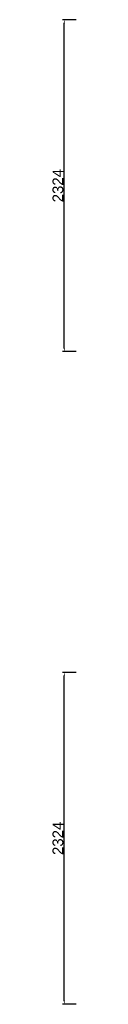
# Model space of a CAD drawing. Extents: x 333785 to 385459, y -97479 to 8502.
# Tile 7 of 89: x 358560 to 358743, y -78320 to -71425. Entities that reach past the tile are written whole.
import ezdxf

# ---------------------------------------------------------------- set-up
doc = ezdxf.new("R2010")
doc.units = 0
doc.header["$LTSCALE"] = 10
doc.layers.get('DEFPOINTS').update_dxf_attribs({"linetype": 'CONTINUOUS'})
doc.layers.add('A000T600', color=6, linetype='CONTINUOUS')
doc.styles.add('ARIAL', font='arial.ttf', dxfattribs={"height": 75})
doc.dimstyles.new('AEC-A', dxfattribs={"dimscale": 50, "dimtxt": 28, "dimasz": 2.5, "dimexe": 1.25, "dimexo": 0.625, "dimtad": 1, "dimdec": 1, "dimdsep": 46, "dimtxsty": 'ARIAL', "dimcen": 2.5, "dimadec": 0, "dimazin": 0, "dimtfac": 1, "dimtdec": 0, "dimtmove": 2, "dimatfit": 3, "dimfxl": 1, "dimtolj": 1, "dimtzin": 0, "dimarcsym": 0})

# ---------------------------------------------------------------- blocks, each defined once
blk = doc.blocks.new('*D902')
at = {"layer": 'A000T600', "color": 6, "linetype": 'Continuous', "lineweight": -2, "transparency": 16777216}
for p, q in [((358737.4, -75995.9), (358641.6, -75995.9)), ((358653.8, -78295.4), (358653.8, -76020.3)), ((358737.4, -78319.9), (358641.6, -78319.9))]:
    blk.add_line(p, q, dxfattribs=at)
at = {"layer": 'A000T600', "color": 6, "transparency": 16777216}
for points in [[(358649.7, -76020.3), (358657.9, -76020.3), (358653.8, -75995.9)], [(358649.7, -78295.4), (358657.9, -78295.4), (358653.8, -78319.9)]]:
    blk.add_solid(points, dxfattribs=at)
at = {"layer": 'DEFPOINTS', "color": 0, "transparency": 16777216}
for p in [(358653.8, -75995.9), (358743.5, -75995.9), (358743.5, -78319.9)]:
    blk.add_point(p, dxfattribs=at)
at = {"layer": 'A000T600', "color": 7, "transparency": 16777216, "insert": (358609.4, -77157.9), "char_height": 75, "attachment_point": 5, "rotation": 90, "style": 'ARIAL'}
blk.add_mtext('\\A1;2324', dxfattribs=at)
blk = doc.blocks.new('*D957')
at = {"layer": 'A000T600', "color": 6, "linetype": 'Continuous', "lineweight": -2, "transparency": 16777216}
for p, q in [((358737.4, -71425.2), (358641.6, -71425.2)), ((358653.8, -73724.7), (358653.8, -71449.6)), ((358737.4, -73749.2), (358641.6, -73749.2))]:
    blk.add_line(p, q, dxfattribs=at)
at = {"layer": 'A000T600', "color": 6, "transparency": 16777216}
for points in [[(358649.7, -71449.6), (358657.9, -71449.6), (358653.8, -71425.2)], [(358649.7, -73724.7), (358657.9, -73724.7), (358653.8, -73749.2)]]:
    blk.add_solid(points, dxfattribs=at)
at = {"layer": 'DEFPOINTS', "color": 0, "transparency": 16777216}
for p in [(358653.8, -71425.2), (358743.5, -71425.2), (358743.5, -73749.2)]:
    blk.add_point(p, dxfattribs=at)
at = {"layer": 'A000T600', "color": 7, "transparency": 16777216, "insert": (358609.4, -72587.2), "char_height": 75, "attachment_point": 5, "rotation": 90, "style": 'ARIAL'}
blk.add_mtext('\\A1;2324', dxfattribs=at)

msp = doc.modelspace()

# ---------------------------------------------------------------- dimensions: what is measured, and where the dimension line sits
at = {"layer": 'A000T600', "color": 3}
for base, p1, p2, picture, middle in [((358653.8, -71425.2), (358743.5, -73749.2), (358743.5, -71425.2), '*D957', (358609.4, -72587.2)), ((358653.8, -75995.9), (358743.5, -78319.9), (358743.5, -75995.9), '*D902', (358609.4, -77157.9))]:
    dim = msp.add_linear_dim(base=base, p1=p1, p2=p2, angle=90, dimstyle='AEC-A', override={"dimscale": 9.779315, "dimtxt": 200, "dimdec": 0, "dimclrd": 6, "dimclre": 6, "dimclrt": 7, "dimfxl": 1.25}, dxfattribs=at)
    dim.commit()
    dim.dimension.update_dxf_attribs({"geometry": picture, "text_midpoint": middle})

doc.saveas('drawing.dxf')
